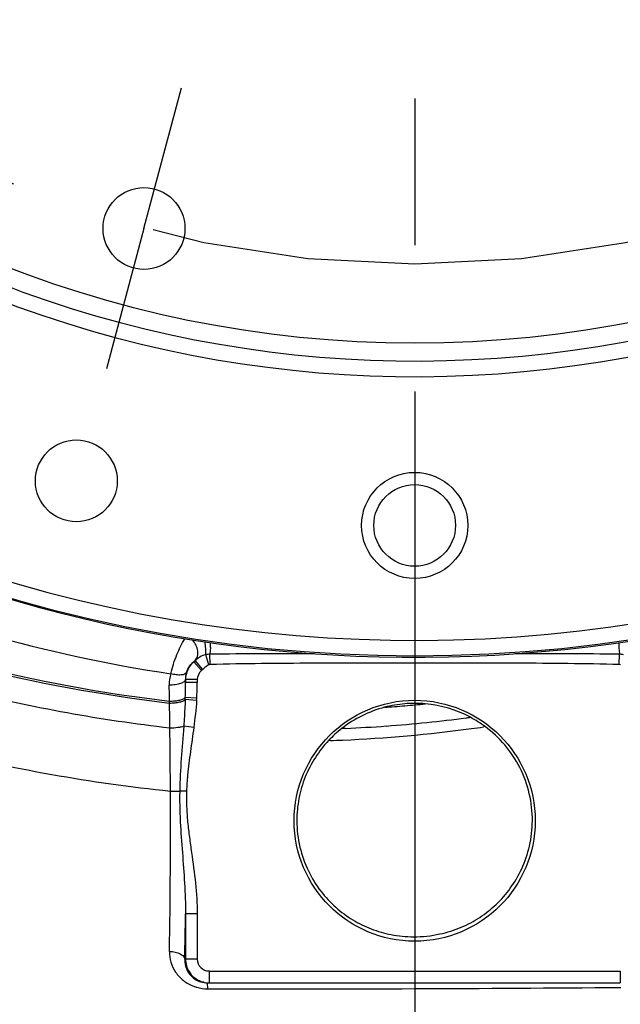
# Model space of a CAD drawing. Header units: inches. Extents: x 0 to 34, y 0 to 22.
# Tile 11 of 164: x 4.7 to 5.3, y 3.5 to 4.5. Entities that reach past the tile are written whole.
import ezdxf

# ---------------------------------------------------------------- set-up
doc = ezdxf.new("R2010")
doc.units = ezdxf.units.IN
doc.header["$LTSCALE"] = 1.87
doc.header["$MEASUREMENT"] = 0
doc.linetypes.add('CENTER', pattern=[0.6, 0.375, -0.075, 0.075, -0.075])
doc.layers.get('0').update_dxf_attribs({"linetype": 'CONTINUOUS'})
for name, color, linetype in [('3_ALL_AXES', 7, 'CONTINUOUS'), ('7_ALL_FEATURES', 7, 'CONTINUOUS'), ('94_3D_NOTES', 7, 'CONTINUOUS')]:
    doc.layers.add(name, color=color, linetype=linetype)
doc.styles.get("Standard").update_dxf_attribs({"font": 'txt', "width": 0.8})
doc.dimstyles.new('DIMSTYLE_1', dxfattribs={"dimtxt": 0.14, "dimasz": 0.156, "dimexe": 0.125, "dimexo": 0.0625, "dimgap": 0.07, "dimtad": 0, "dimtih": 1, "dimtoh": 1, "dimlfac": 4, "dimzin": 4, "dimdsep": 46, "dimtxsty": 'Standard', "dimblk": '_FILLED', "dimblk1": '_FILLED', "dimblk2": '_FILLED', "dimcen": 0.09, "dimadec": 0, "dimazin": 0, "dimtp": 0.001, "dimtm": 0.001, "dimtfac": 1, "dimtofl": 0, "dimtmove": 0, "dimatfit": 3, "dimldrblk": '_FILLED', "dimfxl": 0, "dimtolj": 1, "dimtzin": 4, "dimarcsym": 0})
doc.dimstyles.get("Standard").update_dxf_attribs({"dimtxt": 0.14, "dimasz": 0.156, "dimexe": 0.125, "dimexo": 0.0625, "dimgap": 0.09, "dimtad": 0, "dimtih": 1, "dimtoh": 1, "dimdec": 3, "dimzin": 4, "dimdsep": 46, "dimtxsty": 'Standard', "dimblk": '_FILLED', "dimblk1": '_FILLED', "dimblk2": '_FILLED', "dimcen": 0.09, "dimadec": 0, "dimazin": 0, "dimtol": 1, "dimtp": 0.001, "dimtm": 0.001, "dimtfac": 1, "dimtdec": 3, "dimtofl": 0, "dimtmove": 0, "dimatfit": 3, "dimldrblk": '_FILLED', "dimfxl": 0, "dimtolj": 1, "dimtzin": 4, "dimarcsym": 0})

# ---------------------------------------------------------------- blocks, each defined once
blk = doc.blocks.new('_FILLED')
at = {"color": 0, "linetype": 'ByBlock'}
blk.add_solid([(0, 0), (-1, 0.2003), (-1, -0.2003)], dxfattribs=at)
blk = doc.blocks.new('*D3')
at = {"color": 2, "linetype": 'Continuous'}
for p, q in [((9.10062, 6.52242), (9.10062, 2.00514)), ((5.10074, 3.10999), (5.10074, 2.00514)), ((5.10074, 2.13014), (6.63868, 2.13014)), ((9.10062, 2.13014), (7.56268, 2.13014))]:
    blk.add_line(p, q, dxfattribs=at)
at = {"color": 2, "linetype": 'Continuous', "xscale": 0.156, "yscale": 0.156, "zscale": 0.156, "rotation": 180}
blk.add_blockref('_FILLED', (5.10074, 2.13014), dxfattribs=at)
at = {"color": 2, "linetype": 'Continuous', "xscale": 0.156, "yscale": 0.156, "zscale": 0.156}
blk.add_blockref('_FILLED', (9.10062, 2.13014), dxfattribs=at)
at = {"color": 2, "linetype": 'Continuous', "insert": (6.98868, 2.20014), "char_height": 0.14, "width": 0.784, "attachment_point": 2, "line_spacing_factor": 0.9}
blk.add_mtext('16.00\\P[406,4]', dxfattribs=at)
blk = doc.blocks.new('*D5')
at = {"color": 2, "linetype": 'Continuous'}
for p, q in [((5.1046, 11.87635), (1.15321, 11.87635)), ((1.27821, 11.87635), (1.27821, 4.94919)), ((1.27821, 2.61173), (1.27821, 4.45919)), ((4.99911, 2.61173), (1.15321, 2.61173))]:
    blk.add_line(p, q, dxfattribs=at)
at = {"color": 2, "linetype": 'Continuous', "xscale": 0.156, "yscale": 0.156, "zscale": 0.156}
for p, rotation in [((1.27821, 11.87635), 90), ((1.27821, 2.61173), 270)]:
    blk.add_blockref('_FILLED', p, dxfattribs=dict(at, rotation=rotation))
at = {"color": 2, "linetype": 'Continuous', "insert": (1.16621, 4.87919), "char_height": 0.14, "width": 0.784, "attachment_point": 2, "line_spacing_factor": 0.9}
blk.add_mtext('37.06\\P[941,3]', dxfattribs=at)
blk = doc.blocks.new('*D6')
at = {"color": 2, "linetype": 'Continuous'}
for p, q in [((3.03824, 5.00847), (3.03824, 2.00514)), ((5.10074, 3.10999), (5.10074, 2.00514)), ((3.03824, 2.13014), (3.60749, 2.13014)), ((5.10074, 2.13014), (4.53149, 2.13014))]:
    blk.add_line(p, q, dxfattribs=at)
at = {"color": 2, "linetype": 'Continuous', "xscale": 0.156, "yscale": 0.156, "zscale": 0.156, "rotation": 180}
blk.add_blockref('_FILLED', (3.03824, 2.13014), dxfattribs=at)
at = {"color": 2, "linetype": 'Continuous', "xscale": 0.156, "yscale": 0.156, "zscale": 0.156}
blk.add_blockref('_FILLED', (5.10074, 2.13014), dxfattribs=at)
at = {"color": 2, "linetype": 'Continuous', "insert": (3.90149, 2.20014), "char_height": 0.14, "width": 0.784, "attachment_point": 2, "line_spacing_factor": 0.9}
blk.add_mtext('8.25\\P[209,6]', dxfattribs=at)

msp = doc.modelspace()

# ---------------------------------------------------------------- linework, layer by layer
at = {"color": 7, "linetype": 'Continuous'}
for p, q in [((4.90541, 3.8656), (4.90493, 3.85897)), ((5.29606, 3.8656), (5.29655, 3.85897)), ((4.89079, 3.85293), (4.88952, 3.85187)), ((4.89826, 3.84456), (4.89079, 3.85293)), ((4.90394, 3.84885), (4.90095, 3.85855)), ((4.90524, 3.84905), (4.90493, 3.85897)), ((5.29623, 3.84905), (5.29655, 3.85897)), ((4.89681, 3.8433), (4.88952, 3.85187)), ((4.89826, 3.84456), (4.89681, 3.8433)), ((4.90524, 3.84905), (4.90394, 3.84885)), ((5.29753, 3.84886), (5.29623, 3.84905)), ((4.89285, 3.83473), (4.88157, 3.83473)), ((4.88161, 3.83211), (4.88157, 3.83473)), ((4.88161, 3.83473), (4.88161, 3.83211)), ((4.89285, 3.83473), (4.89285, 3.83211)), ((4.89285, 3.83211), (4.88161, 3.83211)), ((4.89222, 3.81491), (4.88133, 3.81568)), ((4.89236, 3.81698), (4.8814, 3.81766)), ((4.86634, 3.812), (4.86631, 3.81381)), ((4.88948, 3.78881), (4.87987, 3.79006)), ((5.03472, 3.78809), (5.03095, 3.78793)), ((5.16825, 3.78975), (5.16646, 3.78949)), ((5.02031, 3.77647), (5.01832, 3.7764)), ((4.86718, 3.72807), (4.87606, 3.72814)), ((4.88261, 3.72793), (4.87606, 3.72814)), ((4.89285, 3.61068), (4.88161, 3.61068)), ((4.88161, 3.61068), (4.88161, 3.56723)), ((4.89285, 3.61068), (4.89285, 3.56723)), ((4.89285, 3.56723), (4.88161, 3.56723)), ((4.90411, 3.55598), (5.29736, 3.55598)), ((4.90411, 3.55598), (4.90411, 3.54473)), ((5.29736, 3.55598), (5.29736, 3.54473)), ((4.90256, 3.54473), (5.29736, 3.54473)), ((4.90282, 3.53897), (4.90259, 3.54467)), ((4.90282, 3.53897), (4.9041, 3.53897))]:
    msp.add_line(p, q, dxfattribs=at)
for centre, radius in [((5.10074, 3.98223), 0.03906), ((5.10074, 3.69973), 0.11524)]:
    msp.add_circle(centre, radius, dxfattribs=at)
for centre, radius, start, end in [((5.10074, 5.23223), 1.37609, 220.07859, 337.49892), ((5.10074, 3.98748), 1.20375, 279.05456, 355.52028), ((5.07341, 5.21916), 1.3941, 254.09636, 261.51117), ((4.82939, 3.85766), 0.07197, 9.27498, 10.55062), ((4.71444, 3.87293), 0.19111, 357.80113, 359.13831), ((5.48703, 3.87293), 0.19111, 180.86172, 182.19889), ((4.90411, 3.83473), 0.0225, 130.4018, 179.99998), ((4.9041, 3.83473), 0.01125, 130.37869, 179.9963), ((4.90117, 3.83003), 0.0351, 162.94231, 180.95483), ((4.90404, 3.83523), 0.02247, 163.85167, 181.26966), ((-0.69194, 3.73786), 5.55877, 0.78292, 0.9441), ((4.49853, 3.83042), 0.38308, 358.09134, 0.25205), ((4.65122, 3.83236), 0.24163, 356.34896, 359.93962), ((4.43663, 3.83215), 0.445, 357.87785, 358.13406), ((4.61781, 3.83421), 0.27509, 355.97588, 356.40731), ((-2.25165, 3.69673), 7.11892, 0.737205, 0.92773), ((5.10078, 3.69888), 0.11311, 104.73684, 128.05993), ((4.9798, 5.13542), 1.33035, 273.97101, 274.81188), ((5.10079, 3.69883), 0.11317, 94.83242, 104.73568), ((5.10079, 3.69864), 0.11335, 84.90011, 94.82363), ((4.98049, 5.12719), 1.3221, 274.81224, 275.66053), ((5.10079, 3.69886), 0.11313, 61.93535, 84.89056), ((4.9766, 5.11968), 1.33286, 275.85254, 277.47358), ((4.97595, 5.12479), 1.338, 277.47268, 277.65243), ((5.10079, 3.69886), 0.11313, 53.44814, 61.93528), ((-2.33173, 3.6988), 7.19897, 0.232925, 0.712546), ((5.10077, 3.69889), 0.1131, 128.05993, 136.73621), ((4.97485, 5.11317), 1.33747, 272.4452, 277.74377), ((4.97554, 5.13615), 1.34935, 272.51377, 274.16571), ((4.97688, 5.11747), 1.33063, 274.16639, 275.85006), ((4.97364, 5.12245), 1.34684, 277.74164, 278.23081), ((5.02905, 5.28779), 1.5681, 255.69603, 264.07489), ((4.97318, 5.14318), 1.36752, 271.9753, 272.46186), ((5.10074, 3.98748), 1.20375, 191.86698, 260.94544), ((-2.15672, 3.69398), 7.02398, 359.027209, 0.278054), ((-1.69532, 3.69867), 6.57751, 358.855036, 359.233583), ((4.90411, 3.56723), 0.0225, 180.0002, 211.81678), ((4.9041, 3.56724), 0.01125, 180.01891, 270.01844), ((4.90422, 3.56733), 0.02265, 211.87934, 230.45938), ((4.90224, 3.56608), 0.02129, 232.14977, 238.04484), ((4.90411, 3.56723), 0.0225, 230.52211, 269.99963), ((4.90268, 3.57678), 0.03779, 249.66756, 254.48957), ((4.90285, 3.57744), 0.03847, 254.50583, 269.95181), ((4.97071, 42.75398), 39.21507, 269.902673, 270.477869)]:
    msp.add_arc(centre, radius, start, end, dxfattribs=at)
for points, knots in [([(4.86634, 3.812), (4.80206, 3.81956), (4.67417, 3.84325), (4.48851, 3.90352), (4.31199, 3.98771), (4.20255, 4.05894), (4.15052, 4.09805)], [0, 0, 0, 0, 0.249149, 0.499044, 0.749418, 1, 1, 1, 1]), ([(4.86631, 3.81381), (4.80216, 3.82138), (4.67452, 3.84505), (4.48922, 3.90523), (4.31305, 3.98928), (4.20382, 4.06037), (4.15189, 4.0994)], [0, 0, 0, 0, 0.249158, 0.499054, 0.749424, 1, 1, 1, 1]), ([(4.86668, 3.78833), (4.80085, 3.79583), (4.6698, 3.81967), (4.4795, 3.88095), (4.29854, 3.9669), (4.18636, 4.03978), (4.13305, 4.07983)], [0, 0, 0, 0, 0.249059, 0.498948, 0.749366, 1, 1, 1, 1]), ([(6.18619, 3.91013), (6.14933, 3.87509), (6.07236, 3.80833), (5.94841, 3.71881), (5.81689, 3.64021), (5.67876, 3.57276), (5.53488, 3.51695), (5.38611, 3.47342), (5.23334, 3.44283), (5.07752, 3.42587), (4.91974, 3.42309), (4.70801, 3.43787), (4.44496, 3.49066), (4.14331, 3.60634), (3.9574, 3.71705), (3.87021, 3.78022)], [0, 0, 0, 0, 0.060693, 0.121402, 0.182246, 0.243312, 0.304627, 0.366201, 0.428072, 0.490313, 0.553002, 0.616129, 0.743348, 0.871508, 1, 1, 1, 1]), ([(6.18618, 3.90564), (6.14929, 3.87063), (6.07228, 3.80394), (5.9483, 3.71452), (5.81679, 3.636), (5.67871, 3.56863), (5.53489, 3.51287), (5.3862, 3.46939), (5.23352, 3.43881), (5.07779, 3.42185), (4.92009, 3.41903), (4.70844, 3.43375), (4.44545, 3.4864), (4.14381, 3.60176), (3.95781, 3.71217), (3.87054, 3.77517)], [0, 0, 0, 0, 0.060714, 0.121433, 0.182279, 0.24334, 0.304646, 0.366209, 0.428068, 0.490298, 0.552981, 0.616106, 0.743329, 0.871502, 1, 1, 1, 1]), ([(4.86761, 3.84033), (4.86908, 3.8466), (4.87268, 3.85816), (4.87805, 3.86903), (4.88104, 3.87379)], [0, 0, 0, 0, 0.534108, 1, 1, 1, 1]), ([(4.89079, 3.85293), (4.89188, 3.85404), (4.89352, 3.8571), (4.89369, 3.86245), (4.89189, 3.86794), (4.88957, 3.87121), (4.88817, 3.87266)], [0, 0, 0, 0, 0.214936, 0.455486, 0.721883, 1, 1, 1, 1]), ([(4.90095, 3.85855), (4.90107, 3.85919), (4.90119, 3.86068), (4.90113, 3.86427), (4.90076, 3.8672), (4.90043, 3.86926)], [0, 0, 0, 0, 0.181765, 0.416627, 1, 1, 1, 1]), ([(4.90095, 3.85855), (4.899, 3.85812), (4.89621, 3.85699), (4.89299, 3.85478), (4.89152, 3.85355), (4.89079, 3.85293)], [0, 0, 0, 0, 0.509951, 0.754515, 1, 1, 1, 1]), ([(5.00461, 3.8595), (4.988, 3.85949), (4.95477, 3.85943), (4.92154, 3.85923), (4.90493, 3.85897)], [0, 0, 0, 0, 0.500046, 1, 1, 1, 1]), ([(5.29655, 3.85897), (5.27993, 3.85923), (5.24668, 3.85945), (5.21344, 3.85948), (5.19681, 3.8595)], [0, 0, 0, 0, 0.499953, 1, 1, 1, 1]), ([(4.88245, 3.84148), (4.88313, 3.84381), (4.88511, 3.84769), (4.88811, 3.85075), (4.88952, 3.85187)], [0, 0, 0, 0, 0.573638, 1, 1, 1, 1]), ([(4.90394, 3.84885), (4.90281, 3.8485), (4.90086, 3.84698), (4.89915, 3.84536), (4.89826, 3.84456)], [0, 0, 0, 0, 0.498611, 1, 1, 1, 1]), ([(5.10121, 3.85049), (5.06855, 3.85049), (5.01955, 3.85053), (4.95423, 3.85013), (4.92157, 3.84957), (4.90524, 3.84905)], [0, 0, 0, 0, 0.500002, 0.750003, 1, 1, 1, 1]), ([(5.29623, 3.84905), (5.27998, 3.84957), (5.24748, 3.85016), (5.18247, 3.85051), (5.13372, 3.85049), (5.10121, 3.85049)], [0, 0, 0, 0, 0.249997, 0.499998, 1, 1, 1, 1]), ([(4.88157, 3.83473), (4.8815, 3.83393), (4.88046, 3.83274), (4.87869, 3.8317), (4.87674, 3.83091), (4.87442, 3.83028), (4.87083, 3.82963), (4.868, 3.82945), (4.86607, 3.82945)], [0, 0, 0, 0, 0.141136, 0.242091, 0.364438, 0.505823, 0.662798, 1, 1, 1, 1]), ([(4.88245, 3.84148), (4.88216, 3.84077), (4.88099, 3.83992), (4.87917, 3.83937), (4.87649, 3.83901), (4.87255, 3.83922), (4.86931, 3.83987), (4.86761, 3.84033)], [0, 0, 0, 0, 0.147297, 0.247912, 0.368401, 0.661859, 1, 1, 1, 1]), ([(4.8814, 3.81766), (4.88118, 3.81736), (4.88055, 3.81678), (4.87876, 3.81573), (4.87565, 3.81473), (4.87124, 3.81399), (4.868, 3.81381), (4.86631, 3.81381)], [0, 0, 0, 0, 0.070024, 0.158627, 0.390162, 0.680431, 1, 1, 1, 1]), ([(4.88133, 3.81568), (4.88109, 3.81539), (4.88044, 3.81483), (4.87862, 3.81383), (4.87553, 3.81287), (4.87118, 3.81216), (4.868, 3.812), (4.86634, 3.812)], [0, 0, 0, 0, 0.071381, 0.161216, 0.393741, 0.682825, 1, 1, 1, 1]), ([(4.88133, 3.81568), (4.88125, 3.81354), (4.88088, 3.805), (4.88032, 3.79646), (4.87987, 3.79006)], [0, 0, 0, 0, 0.249613, 1, 1, 1, 1]), ([(4.87987, 3.79006), (4.87907, 3.78976), (4.8772, 3.78926), (4.87281, 3.78853), (4.8692, 3.78833), (4.86668, 3.78833)], [0, 0, 0, 0, 0.191653, 0.432489, 1, 1, 1, 1]), ([(4.87987, 3.79006), (4.87913, 3.77976), (4.8774, 3.75915), (4.87624, 3.73849), (4.87606, 3.72814)], [0, 0, 0, 0, 0.499407, 1, 1, 1, 1]), ([(4.88948, 3.78881), (4.8885, 3.78121), (4.88627, 3.76605), (4.88362, 3.74579), (4.88277, 3.73304), (4.88261, 3.72793)], [0, 0, 0, 0, 0.375002, 0.749991, 1, 1, 1, 1]), ([(5.2133, 3.69973), (5.21334, 3.70841), (5.21135, 3.726), (5.20227, 3.75088), (5.18771, 3.77278), (5.175, 3.78467), (5.16816, 3.78974)], [0, 0, 0, 0, 0.249715, 0.504082, 0.755117, 1, 1, 1, 1]), ([(5.01841, 3.7764), (5.01372, 3.77142), (5.00514, 3.76044), (4.99546, 3.74172), (4.98939, 3.7212), (4.98804, 3.70689), (4.98805, 3.69973)], [0, 0, 0, 0, 0.243521, 0.492152, 0.745572, 1, 1, 1, 1]), ([(4.87606, 3.72814), (4.87597, 3.72322), (4.87598, 3.71338), (4.87673, 3.69373), (4.87861, 3.66926), (4.88089, 3.63998), (4.88166, 3.62043), (4.88161, 3.61068)], [0, 0, 0, 0, 0.125483, 0.250936, 0.501509, 0.751308, 1, 1, 1, 1]), ([(4.88261, 3.72793), (4.88245, 3.72302), (4.88248, 3.7132), (4.88354, 3.6985), (4.8853, 3.68387), (4.88805, 3.66443), (4.89146, 3.64013), (4.89285, 3.6205), (4.89285, 3.61068)], [0, 0, 0, 0, 0.125001, 0.250008, 0.375022, 0.500037, 0.750057, 1, 1, 1, 1]), ([(4.98805, 3.69973), (4.98807, 3.69124), (4.99002, 3.67463), (4.99812, 3.65178), (5.01007, 3.63236), (5.02468, 3.61665), (5.04114, 3.60451), (5.05903, 3.59574), (5.07865, 3.59011), (5.10088, 3.58799), (5.12374, 3.59036), (5.1451, 3.59706), (5.16328, 3.60673), (5.17921, 3.61932), (5.19295, 3.63501), (5.20398, 3.65388), (5.21144, 3.67577), (5.21326, 3.6916), (5.2133, 3.69973)], [0, 0, 0, 0, 0.072667, 0.141458, 0.205811, 0.266278, 0.32384, 0.379695, 0.435823, 0.49743, 0.569591, 0.630832, 0.687761, 0.744737, 0.803488, 0.865093, 0.93044, 1, 1, 1, 1]), ([(4.86625, 3.57473), (4.86618, 3.57125), (4.86714, 3.56421), (4.87175, 3.55449), (4.87933, 3.54636), (4.88596, 3.54268), (4.88955, 3.54135)], [0, 0, 0, 0, 0.241327, 0.483863, 0.73489, 1, 1, 1, 1]), ([(4.86625, 3.57473), (4.8681, 3.57468), (4.87161, 3.57426), (4.87567, 3.57294), (4.87824, 3.57138), (4.88, 3.56982), (4.88082, 3.56824), (4.88088, 3.56723)], [0, 0, 0, 0, 0.31636, 0.59961, 0.72094, 0.827145, 1, 1, 1, 1]), ([(4.88088, 3.56723), (4.88077, 3.56394), (4.88204, 3.55702), (4.88642, 3.55141), (4.88917, 3.54927)], [0, 0, 0, 0, 0.485179, 1, 1, 1, 1]), ([(4.89097, 3.54802), (4.89262, 3.54699), (4.89637, 3.54531), (4.90045, 3.54473), (4.90256, 3.54473)], [0, 0, 0, 0, 0.478978, 1, 1, 1, 1]), ([(4.90259, 3.54467), (4.90259, 3.54468), (4.90258, 3.5447), (4.90257, 3.54473), (4.90256, 3.54473)], [0, 0, 0, 0, 0.6989, 1, 1, 1, 1])]:
    msp.add_open_spline(points, degree=3, knots=knots, dxfattribs=at)
for points in [[(4.90493, 3.85897), (4.90359, 3.85896), (4.90225, 3.85883), (4.90095, 3.85855)], [(5.30052, 3.85855), (5.29922, 3.85883), (5.29788, 3.85896), (5.29655, 3.85897)], [(4.89222, 3.81491), (4.89161, 3.80618), (4.89061, 3.79749), (4.88948, 3.78881)]]:
    msp.add_open_spline(points, degree=3, dxfattribs=at)
at = {"layer": '3_ALL_AXES', "color": 7, "linetype": 'CENTER'}
for p, q in [((5.10074, 5.23223), (5.10074, 3.17249)), ((4.84192, 4.26631), (4.87792, 4.40069)), ((4.84192, 4.26631), (4.80591, 4.13192))]:
    msp.add_line(p, q, dxfattribs=at)
msp.add_circle((5.10074, 5.23223), 1, dxfattribs=at)
at = {"layer": '3_ALL_AXES', "color": 7, "linetype": 'Continuous'}
for centre, radius in [((4.84192, 4.26631), 0.03913), ((4.77721, 4.02483), 0.03913), ((5.10074, 3.98223), 0.05075)]:
    msp.add_circle(centre, radius, dxfattribs=at)
for start, end in [(271.82738, 10.49927), (190.38711, 268.17262)]:
    msp.add_arc((5.10074, 3.98748), 1.375, start, end, dxfattribs=at)
at = {"layer": '7_ALL_FEATURES', "color": 7, "linetype": 'Continuous'}
for radius in [1.375, 1.07567]:
    msp.add_circle((5.10074, 5.23223), radius, dxfattribs=at)
for radius, start, end in [(1.36, 322.18076, 127.92724), (1.36, 142.18076, 307.92724), (1.10774, 142.18076, 307.95184), (1.09277, 142.18076, 307.95365)]:
    msp.add_arc((5.10074, 5.23223), radius, start, end, dxfattribs=at)

# ---------------------------------------------------------------- dimensions: what is measured, and where the dimension line sits
at = {"color": 2, "linetype": 'Continuous'}
for base, p1, p2, angle, picture, middle in [((1.27821, 2.61173), (5.1671, 11.87635), (5.06161, 2.61173), 270, '*D5', (1.27821, 4.70419)), ((3.03824, 2.13014), (5.10074, 3.17249), (3.03824, 5.07097), 180, '*D6', (4.06949, 2.02514))]:
    dim = msp.add_linear_dim(base=base, p1=p1, p2=p2, angle=angle, dimstyle='DIMSTYLE_1', dxfattribs=at)
    dim.commit()
    dim.dimension.update_dxf_attribs({"geometry": picture, "text_midpoint": middle, "dimtype": 160})
dim = msp.add_linear_dim(base=(9.10062, 2.13014), p1=(5.10074, 3.17249), p2=(9.10062, 6.58492), dimstyle='DIMSTYLE_1', dxfattribs=at)
dim.commit()
dim.dimension.update_dxf_attribs({"geometry": '*D3', "text_midpoint": (7.10068, 2.02514), "dimtype": 160})

# ---------------------------------------------------------------- leaders
at = {"layer": '94_3D_NOTES', "color": 2, "linetype": 'Continuous', "annotation_type": 0, "has_hookline": 1, "hookline_direction": 1, "text_width": 2.2053}
msp.add_leader([(6.09128, 4.94301), (6.54915, 4.23065), (6.72915, 4.23065)], dimstyle='Standard', override={"dimtad": 0}, dxfattribs=at)

doc.saveas('drawing.dxf')
